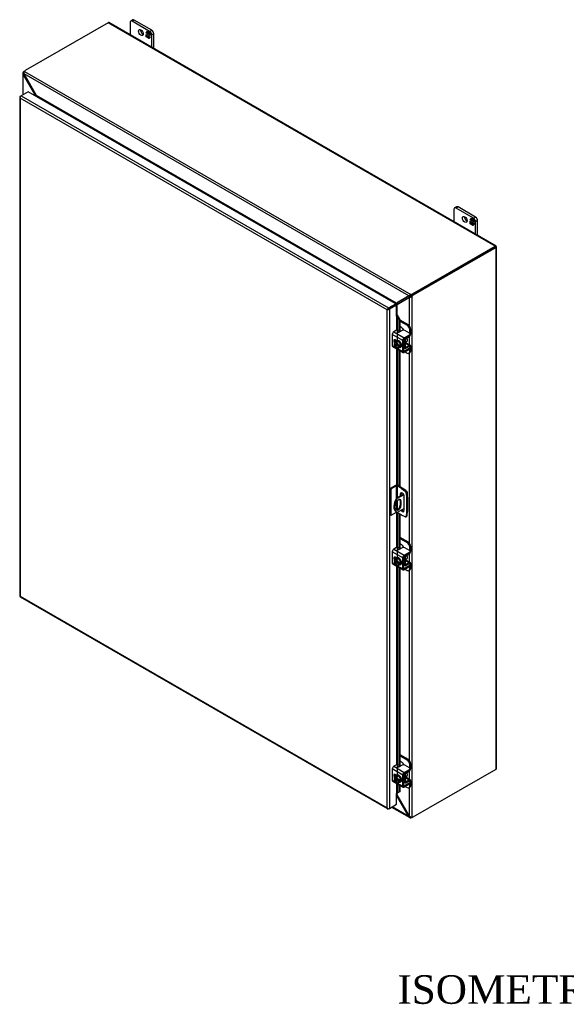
# Model space of a CAD drawing. Header units: inches. Extents: x 9 to 235, y 5 to 157.
# Tile 8 of 9: x 178 to 206, y 105 to 157. Entities that reach past the tile are written whole.
import ezdxf
from ezdxf.enums import TextEntityAlignment as Align

# ---------------------------------------------------------------- set-up
doc = ezdxf.new("R2010")
doc.units = ezdxf.units.IN
doc.header["$MEASUREMENT"] = 0
for name, color, linetype in [('COM40153-1', 7, 'CONTINUOUS'), ('COM40153-2', 7, 'CONTINUOUS'), ('COM42667', 7, 'CONTINUOUS'), ('COM42780', 7, 'CONTINUOUS'), ('COM48448', 7, 'CONTINUOUS'), ('COM71782-3', 7, 'CONTINUOUS'), ('DEFAULT', 7, 'CONTINUOUS'), ('FET07710', 7, 'CONTINUOUS'), ('SCC19011', 7, 'CONTINUOUS'), ('WAF25035', 7, 'CONTINUOUS')]:
    doc.layers.add(name, color=color, linetype=linetype)
doc.styles.add('SEACAD_TIMES_NEW_ROMAN', font='times.ttf')

msp = doc.modelspace()

# ---------------------------------------------------------------- linework, layer by layer
at = {"layer": 'COM40153-1', "color": 7}
for p, q in [((197.694, 131.64), (197.337, 131.434)), ((197.867, 131.779), (197.88, 131.771)), ((197.905, 131.491), (197.905, 131.736)), ((197.322, 131.13), (197.322, 130.893)), ((197.337, 131.434), (197.377, 131.411)), ((197.715, 131.606), (197.377, 131.411)), ((197.529, 131.296), (197.57, 131.273)), ((197.529, 131.296), (197.529, 131.059)), ((197.57, 131.036), (197.57, 131.273)), ((197.317, 130.709), (197.358, 130.686)), ((197.741, 130.886), (197.377, 130.676)), ((197.529, 131.059), (197.57, 131.036))]:
    msp.add_line(p, q, dxfattribs=at)
for centre, major_axis, start_param, end_param in [((197.819, 131.736), (-0.0864, 0), 2.529725, 3.926991), ((197.617, 131.229), (0.3, 0.52), 1.508132, 3.141593), ((197.658, 131.205), (0.3, 0.52), 1.508132, 3.204257), ((197.446, 131.201), (-0.087, -0.151), 2.356194, 5.497787), ((197.405, 131.225), (-0.087, -0.151), 2.356194, 2.906426), ((197.746, 131.501), (-0.025, -0.0433), 4.139289, 6.283185), ((197.706, 131.525), (0.025, 0.0433), 4.093609, 5.210881), ((197.746, 131.501), (-0.025, -0.0433), 0, 0.63978), ((197.446, 130.964), (0.087, 0.151), 2.356194, 5.497787), ((197.405, 130.988), (0.087, 0.151), 3.37676, 5.497787)]:
    msp.add_ellipse(centre, major_axis=major_axis, ratio=0.57735, start_param=start_param, end_param=end_param, dxfattribs=at)
at = {"layer": 'COM40153-2', "color": 7}
for p, q in [((197.279, 132.088), (197, 131.928)), ((197, 131.928), (197, 130.54)), ((197.041, 131.904), (197, 131.928)), ((197.32, 132.065), (197.041, 131.904)), ((197.041, 131.904), (197.041, 130.516)), ((197.32, 132.065), (197.32, 131.406)), ((197.36, 132.065), (197.36, 131.448)), ((197.595, 131.929), (197.36, 132.065)), ((197.636, 131.953), (197.401, 132.088)), ((197.529, 131.633), (197.57, 131.656)), ((197.529, 131.633), (197.529, 131.545)), ((197.57, 131.569), (197.57, 131.656)), ((197.595, 131.929), (197.636, 131.953)), ((197.595, 131.929), (197.784, 131.801)), ((197.825, 131.825), (197.636, 131.953)), ((197.784, 131.801), (197.825, 131.825)), ((197.889, 131.713), (197.848, 131.69)), ((197.848, 131.69), (197.865, 131.462)), ((197.906, 131.486), (197.889, 131.713)), ((197.36, 131.255), (197.36, 130.829)), ((197.741, 130.792), (197.741, 131.51)), ((197.865, 131.462), (197.906, 131.486)), ((197.865, 131.462), (197.865, 130.697)), ((197.906, 131.486), (197.906, 130.721)), ((197.32, 130.677), (197.041, 130.516)), ((197.32, 130.708), (197.32, 130.677)), ((197.36, 130.684), (197.36, 130.677)), ((197.595, 130.541), (197.36, 130.677)), ((197.865, 130.697), (197.848, 130.488)), ((197.865, 130.697), (197.906, 130.721)), ((197.889, 130.512), (197.906, 130.721)), ((197.041, 130.516), (197, 130.54)), ((197.784, 130.451), (197.595, 130.541)), ((197.828, 130.45), (197.869, 130.473)), ((197.848, 130.488), (197.889, 130.512))]:
    msp.add_line(p, q, dxfattribs=at)
for centre, major_axis, start_param, end_param in [((197.34, 132.053), (-0.0864, 0), 3.926991, 5.497787), ((197.34, 132.053), (-0.0288, 0), 3.926991, 5.497787), ((197.635, 131.571), (0.075, -0.13), 0.785398, 3.926991), ((197.676, 131.595), (0.075, -0.13), 3.416574, 3.926991), ((197.778, 131.723), (0.05, -0.0866), 0.872665, 2.268928), ((197.819, 131.747), (-0.05, 0.0866), 4.014257, 5.410521), ((197.34, 130.665), (0.0288, 0), 0.785398, 2.356194), ((197.635, 130.853), (-0.075, 0.13), 1.73559, 3.926991), ((197.676, 130.876), (-0.075, 0.13), 1.73559, 2.866611), ((197.778, 130.536), (-0.05, 0.0866), 2.443461, 3.839724), ((197.819, 130.56), (-0.05, 0.0866), 3.141593, 3.839724)]:
    msp.add_ellipse(centre, major_axis=major_axis, ratio=0.57735, start_param=start_param, end_param=end_param, dxfattribs=at)
at = {"layer": 'COM42667', "color": 7}
for p, q in [((197.658, 139.696), (197.11, 140.012)), ((197.11, 140.012), (197.11, 139.43)), ((197.335, 140.236), (197.19, 140.152)), ((197.19, 140.152), (197.739, 139.836)), ((197.624, 140.217), (197.477, 140.133)), ((197.739, 139.836), (198.012, 139.993)), ((197.739, 139.774), (198.012, 139.931)), ((198.012, 140.075), (197.765, 140.217)), ((198.012, 139.931), (198.012, 139.993)), ((198.041, 139.972), (198.041, 140.034)), ((197.11, 139.43), (197.313, 139.312)), ((197.133, 139.378), (197.682, 139.061)), ((197.34, 139.68), (197.265, 139.723)), ((197.658, 139.113), (197.658, 139.696)), ((197.712, 139.144), (197.712, 139.727)), ((197.999, 139.375), (198.012, 139.368)), ((197.353, 139.29), (197.658, 139.113)), ((197.739, 139.129), (197.712, 139.144)), ((198.012, 139.286), (197.739, 139.129)), ((198.012, 139.224), (197.739, 139.066)), ((198.012, 139.224), (198.012, 139.286)), ((198.041, 139.265), (198.041, 139.327)), ((197.658, 128.305), (197.11, 128.622)), ((197.11, 128.622), (197.11, 128.04)), ((197.335, 128.845), (197.19, 128.762)), ((197.19, 128.762), (197.739, 128.445)), ((197.624, 128.827), (197.477, 128.742)), ((197.739, 128.445), (198.012, 128.603)), ((197.739, 128.383), (198.012, 128.541)), ((198.012, 128.684), (197.765, 128.827)), ((198.012, 128.541), (198.012, 128.603)), ((198.041, 128.582), (198.041, 128.644)), ((197.11, 128.04), (197.313, 127.922)), ((197.34, 128.289), (197.265, 128.333)), ((197.658, 127.723), (197.658, 128.305)), ((197.712, 127.754), (197.712, 128.336)), ((197.133, 127.987), (197.682, 127.67)), ((197.353, 127.899), (197.658, 127.723)), ((197.739, 127.738), (197.712, 127.754)), ((198.012, 127.896), (197.739, 127.738)), ((198.012, 127.834), (197.739, 127.676)), ((197.999, 127.985), (198.012, 127.977)), ((198.012, 127.834), (198.012, 127.896)), ((198.041, 127.874), (198.041, 127.936)), ((197.658, 116.915), (197.11, 117.231)), ((197.11, 117.231), (197.11, 116.649)), ((197.335, 117.455), (197.19, 117.372)), ((197.19, 117.372), (197.739, 117.055)), ((197.624, 117.436), (197.477, 117.352)), ((197.739, 117.055), (198.012, 117.212)), ((198.012, 117.294), (197.765, 117.436)), ((198.012, 117.15), (198.012, 117.212)), ((198.041, 117.191), (198.041, 117.253)), ((197.11, 116.649), (197.313, 116.531)), ((197.34, 116.899), (197.265, 116.942)), ((197.658, 116.332), (197.658, 116.915)), ((197.712, 116.363), (197.712, 116.946)), ((197.739, 116.993), (198.012, 117.15)), ((197.133, 116.597), (197.682, 116.28)), ((197.353, 116.509), (197.658, 116.332)), ((197.739, 116.348), (197.712, 116.363)), ((198.012, 116.505), (197.739, 116.348)), ((198.012, 116.443), (197.739, 116.286)), ((197.999, 116.594), (198.012, 116.587)), ((198.012, 116.443), (198.012, 116.505)), ((198.041, 116.484), (198.041, 116.546))]:
    msp.add_line(p, q, dxfattribs=at)
for centre, major_axis, start_param, end_param in [((197.19, 140.059), (-0.0572, -0.0991), 3.926991, 5.497787), ((197.369, 140.216), (-0.048, 0), 3.141593, 5.497787), ((197.443, 140.152), (0.048, 0), 2.929457, 5.497787), ((197.695, 140.176), (0.1, 0), 0.785398, 2.356194), ((197.941, 140.034), (-0.1, 0), 2.356194, 3.926991), ((197.941, 139.972), (-0.1, 0), 2.356194, 3.141593), ((197.19, 139.477), (0.0572, 0.0991), 2.356194, 3.141593), ((197.265, 139.632), (0.0562, -0.0973), 2.356194, 4.826451), ((197.319, 139.663), (0.0562, -0.0973), 3.6401, 4.826451), ((197.739, 139.742), (0.0572, 0.0991), 0.785398, 2.356194), ((197.739, 139.742), (0.0192, 0.0333), 0.785398, 2.356194), ((197.941, 139.327), (-0.1, 0), 2.356194, 3.926991), ((197.739, 139.16), (0.0572, 0.0991), 2.356194, 3.926991), ((197.739, 139.16), (0.0192, 0.0333), 2.356194, 3.926991), ((197.941, 139.265), (-0.1, 0), 2.356194, 3.141593), ((197.19, 128.669), (-0.0572, -0.0991), 3.926991, 5.497787), ((197.369, 128.826), (-0.048, 0), 3.141593, 5.497787), ((197.443, 128.762), (0.048, 0), 2.929457, 5.497787), ((197.695, 128.786), (0.1, 0), 0.785398, 2.356194), ((197.941, 128.644), (-0.1, 0), 2.356194, 3.926991), ((197.941, 128.582), (-0.1, 0), 2.356194, 3.141593), ((197.19, 128.086), (0.0572, 0.0991), 2.356194, 3.141593), ((197.265, 128.241), (0.0562, -0.0973), 2.356194, 4.826451), ((197.319, 128.272), (0.0562, -0.0973), 3.6401, 4.826451), ((197.739, 128.352), (0.0572, 0.0991), 0.785398, 2.356194), ((197.739, 128.352), (0.0192, 0.0333), 0.785398, 2.356194), ((197.739, 127.769), (0.0572, 0.0991), 2.356194, 3.926991), ((197.739, 127.769), (0.0192, 0.0333), 2.356194, 3.926991), ((197.941, 127.936), (-0.1, 0), 2.356194, 3.926991), ((197.941, 127.874), (-0.1, 0), 2.356194, 3.141593), ((197.19, 117.278), (-0.0572, -0.0991), 3.926991, 5.497787), ((197.369, 117.435), (-0.048, 0), 3.141593, 5.497787), ((197.443, 117.371), (0.048, 0), 2.929457, 5.497787), ((197.695, 117.396), (0.1, 0), 0.785398, 2.356194), ((197.941, 117.253), (-0.1, 0), 2.356194, 3.926991), ((197.941, 117.191), (-0.1, 0), 2.356194, 3.141593), ((197.19, 116.696), (0.0572, 0.0991), 2.356194, 3.141593), ((197.265, 116.851), (0.0562, -0.0973), 2.356194, 4.826451), ((197.319, 116.882), (0.0562, -0.0973), 3.6401, 4.826451), ((197.739, 116.961), (0.0572, 0.0991), 0.785398, 2.356194), ((197.739, 116.961), (0.0192, 0.0333), 0.785398, 2.356194), ((197.739, 116.379), (0.0572, 0.0991), 2.356194, 3.926991), ((197.739, 116.379), (0.0192, 0.0333), 2.356194, 3.926991), ((197.941, 116.546), (-0.1, 0), 2.356194, 3.926991), ((197.941, 116.484), (-0.1, 0), 2.356194, 3.141593)]:
    msp.add_ellipse(centre, major_axis=major_axis, ratio=0.57735, start_param=start_param, end_param=end_param, dxfattribs=at)
at = {"layer": 'COM42780', "color": 7}
for p, q in [((197.507, 140.772), (197.939, 140.523)), ((197.507, 140.71), (197.885, 140.492)), ((197.603, 140.37), (197.507, 140.425)), ((197.885, 140.492), (197.939, 140.523)), ((197.837, 139.798), (198.001, 139.896)), ((198.081, 140.278), (198.027, 140.247)), ((198.027, 140.064), (198.027, 140.247)), ((198.081, 140.035), (198.081, 140.278)), ((197.715, 139.744), (197.757, 139.72)), ((197.757, 139.332), (197.757, 139.72)), ((197.811, 139.363), (197.811, 139.751)), ((197.811, 139.363), (197.837, 139.347)), ((197.815, 139.546), (198.001, 139.438)), ((198.057, 139.443), (197.829, 139.574)), ((198, 139.376), (197.836, 139.285)), ((198.001, 139.438), (197.837, 139.347)), ((198, 139.375), (198.027, 139.36)), ((198.027, 139.357), (198.027, 139.36)), ((198.081, 139.148), (198.081, 139.391)), ((197.712, 139.358), (197.757, 139.332)), ((197.712, 139.319), (197.781, 139.28)), ((197.785, 139.093), (197.885, 139.035)), ((197.985, 139.025), (198.039, 139.056)), ((198.027, 139.117), (198.027, 139.235)), ((198.027, 139.117), (198.081, 139.148)), ((197.507, 129.382), (197.939, 129.133)), ((197.507, 129.32), (197.885, 129.101)), ((197.885, 129.101), (197.939, 129.133)), ((197.603, 128.979), (197.507, 129.034)), ((198.081, 128.888), (198.027, 128.857)), ((198.027, 128.674), (198.027, 128.857)), ((198.081, 128.644), (198.081, 128.888)), ((197.715, 128.353), (197.757, 128.33)), ((197.757, 127.942), (197.757, 128.33)), ((197.811, 127.973), (197.811, 128.361)), ((197.815, 128.155), (198.001, 128.048)), ((198.057, 128.053), (197.829, 128.184)), ((197.837, 128.407), (198.001, 128.505)), ((198.001, 128.048), (197.837, 127.957)), ((197.712, 127.968), (197.757, 127.942)), ((197.712, 127.929), (197.781, 127.889)), ((197.785, 127.702), (197.885, 127.644)), ((197.811, 127.972), (197.837, 127.957)), ((198, 127.985), (197.836, 127.894)), ((197.985, 127.635), (198.039, 127.666)), ((198, 127.985), (198.027, 127.969)), ((198.027, 127.967), (198.027, 127.969)), ((198.027, 127.726), (198.027, 127.844)), ((198.027, 127.726), (198.081, 127.757)), ((198.081, 127.757), (198.081, 128)), ((197.507, 117.991), (197.939, 117.742)), ((197.507, 117.929), (197.885, 117.711)), ((197.885, 117.711), (197.939, 117.742)), ((197.603, 117.589), (197.507, 117.644)), ((198.081, 117.497), (198.027, 117.466)), ((198.027, 117.283), (198.027, 117.466)), ((198.081, 117.254), (198.081, 117.497)), ((197.715, 116.963), (197.757, 116.939)), ((197.757, 116.551), (197.757, 116.939)), ((197.811, 116.582), (197.811, 116.97)), ((197.815, 116.765), (198.001, 116.657)), ((198.057, 116.662), (197.829, 116.794)), ((197.837, 117.017), (198.001, 117.115)), ((198.001, 116.657), (197.837, 116.566)), ((197.712, 116.577), (197.757, 116.551)), ((197.712, 116.538), (197.781, 116.499)), ((197.785, 116.312), (197.885, 116.254)), ((197.811, 116.582), (197.837, 116.566)), ((198, 116.595), (197.836, 116.504)), ((197.985, 116.244), (198.039, 116.275)), ((198, 116.595), (198.027, 116.579)), ((198.027, 116.576), (198.027, 116.579)), ((198.027, 116.336), (198.027, 116.454)), ((198.027, 116.336), (198.081, 116.367)), ((198.081, 116.367), (198.081, 116.61))]:
    msp.add_line(p, q, dxfattribs=at)
for centre, major_axis, start_param, end_param in [((197.885, 140.329), (0.1, -0.173), 0.785398, 2.356194), ((197.939, 140.36), (-0.1, 0.173), 3.926991, 5.497787), ((197.603, 140.206), (0.1, -0.173), 1.392108, 2.356194), ((198, 139.988), (-0.0572, -0.0991), 0.802851, 2.356194), ((197.838, 139.767), (-0.0572, -0.0991), 4.744903, 5.497787), ((197.838, 139.767), (-0.0192, -0.0333), 3.944444, 5.497787), ((197.723, 139.67), (0.078, -0.135), 0.133398, 1.437398), ((197.838, 139.379), (0.0192, 0.0333), 2.356194, 3.909538), ((198, 139.344), (-0.0192, -0.0333), 2.356194, 3.909538), ((198, 139.344), (-0.0572, -0.0991), 2.356194, 3.909538), ((197.838, 139.379), (0.0572, 0.0991), 2.356194, 3.909538), ((197.885, 139.198), (-0.1, 0.173), 2.356194, 3.926991), ((197.939, 139.229), (-0.1, 0.173), 3.141593, 3.926991), ((197.885, 128.938), (0.1, -0.173), 0.785398, 2.356194), ((197.939, 128.969), (-0.1, 0.173), 3.926991, 5.497787), ((197.603, 128.816), (0.1, -0.173), 1.392108, 2.356194), ((198, 128.598), (-0.0572, -0.0991), 0.802851, 2.356194), ((197.838, 128.376), (-0.0572, -0.0991), 4.744903, 5.497787), ((197.838, 128.376), (-0.0192, -0.0333), 3.944444, 5.497787), ((197.723, 128.279), (0.078, -0.135), 0.133398, 1.437398), ((198, 127.954), (-0.0572, -0.0991), 2.356194, 3.909538), ((197.838, 127.988), (0.0572, 0.0991), 2.356194, 3.909538), ((197.838, 127.988), (0.0192, 0.0333), 2.356194, 3.909538), ((197.885, 127.808), (-0.1, 0.173), 2.356194, 3.926991), ((198, 127.954), (-0.0192, -0.0333), 2.356194, 3.909538), ((197.939, 127.839), (-0.1, 0.173), 3.141593, 3.926991), ((197.885, 117.548), (0.1, -0.173), 0.785398, 2.356194), ((197.939, 117.579), (-0.1, 0.173), 3.926991, 5.497787), ((197.603, 117.426), (0.1, -0.173), 1.392108, 2.356194), ((198, 117.207), (-0.0572, -0.0991), 0.802851, 2.356194), ((197.838, 116.986), (-0.0572, -0.0991), 4.744903, 5.497787), ((197.838, 116.986), (-0.0192, -0.0333), 3.944444, 5.497787), ((197.723, 116.889), (0.078, -0.135), 0.133398, 1.437398), ((198, 116.563), (-0.0572, -0.0991), 2.356194, 3.909538), ((197.838, 116.598), (0.0572, 0.0991), 2.356194, 3.909538), ((197.838, 116.598), (0.0192, 0.0333), 2.356194, 3.909538), ((197.885, 116.417), (-0.1, 0.173), 2.356194, 3.926991), ((198, 116.563), (-0.0192, -0.0333), 2.356194, 3.909538), ((197.939, 116.448), (-0.1, 0.173), 3.141593, 3.926991)]:
    msp.add_ellipse(centre, major_axis=major_axis, ratio=0.57735, start_param=start_param, end_param=end_param, dxfattribs=at)
at = {"layer": 'COM48448', "color": 7}
for p, q in [((182.223, 156.35), (177.886, 153.846)), ((202.506, 144.64), (182.223, 156.35)), ((202.549, 144.644), (182.266, 156.354)), ((177.753, 153.709), (177.753, 152.571)), ((177.812, 153.698), (177.755, 153.691)), ((177.82, 153.741), (177.779, 153.765)), ((177.818, 153.668), (177.779, 153.645)), ((178.434, 152.516), (177.779, 153.645)), ((177.779, 152.586), (177.779, 153.645)), ((178.468, 152.535), (177.818, 153.668)), ((197.982, 142.026), (177.818, 153.668)), ((177.836, 153.798), (198.086, 142.107)), ((178.434, 152.516), (178.468, 152.535)), ((178.434, 152.507), (178.434, 152.516)), ((197.332, 141.644), (178.468, 152.535)), ((178.489, 152.476), (178.488, 152.475)), ((197.27, 141.633), (178.489, 152.476)), ((178.49, 152.494), (178.495, 152.48)), ((198.169, 142.136), (202.506, 144.64)), ((198.169, 142.089), (202.506, 144.592)), ((202.506, 144.592), (198.169, 142.089)), ((202.547, 144.569), (198.21, 142.065)), ((202.564, 144.626), (202.506, 144.592)), ((202.564, 144.626), (202.506, 144.592)), ((202.506, 144.592), (202.547, 144.616)), ((202.506, 144.592), (202.506, 144.592)), ((202.506, 144.592), (202.506, 144.592)), ((202.547, 117.229), (202.547, 144.569)), ((202.572, 117.264), (202.572, 144.604)), ((197.982, 142.026), (197.332, 141.644)), ((197.366, 141.586), (198.021, 141.958)), ((198.009, 142.041), (197.373, 141.667)), ((197.406, 141.61), (198.048, 141.974)), ((198.006, 142.04), (197.982, 142.026)), ((198.045, 142.053), (198.01, 142.059)), ((198.046, 141.972), (198.021, 141.958)), ((198.021, 140.445), (198.021, 141.958)), ((198.023, 142.049), (198.045, 142.053)), ((198.076, 141.998), (198.062, 141.981)), ((198.076, 141.998), (198.064, 141.966)), ((198.086, 142.06), (198.086, 142.107)), ((198.103, 142.031), (198.143, 142.007)), ((198.143, 142.007), (198.143, 114.706)), ((198.169, 142.136), (198.169, 142.089)), ((198.21, 142.065), (198.169, 142.089)), ((197.269, 141.632), (197.27, 141.633)), ((197.276, 141.637), (197.279, 141.627)), ((197.313, 141.56), (197.304, 141.57)), ((197.332, 141.644), (197.373, 141.667)), ((197.366, 141.586), (197.406, 141.61)), ((197.366, 141.012), (197.366, 141.586)), ((198.021, 139.464), (198.021, 139.911)), ((198.021, 129.055), (198.021, 139.046)), ((198.021, 128.073), (198.021, 128.52)), ((198.021, 117.664), (198.021, 127.655)), ((198.21, 114.725), (202.547, 117.229)), ((198.021, 116.683), (198.021, 117.13)), ((198.021, 114.755), (198.021, 116.265)), ((197.337, 115.867), (197.366, 115.884)), ((197.982, 114.733), (197.337, 115.857)), ((197.366, 115.884), (197.366, 115.96)), ((198.021, 114.755), (197.366, 115.884)), ((197.075, 115.227), (198.025, 114.679)), ((197.982, 114.733), (197.1, 115.242)), ((198.021, 114.755), (197.982, 114.733)), ((198.045, 114.735), (198.01, 114.689)), ((198.086, 114.72), (198.086, 114.673))]:
    msp.add_line(p, q, dxfattribs=at)
for centre, radius, start, end in [((177.828, 153.709), 0.0746, 131.1998, 193.8127), ((177.86, 153.715), 0.107, 192.9737, 220.7862), ((177.924, 153.724), 0.114, 139.6628, 181.0415), ((177.967, 153.72), 0.158, 179.2416, 199.2958), ((178.319, 152.428), 0.184, 16.5502, 35.8512), ((198.12, 141.936), 0.165, 131.9165, 147.0143), ((198.051, 141.971), 0.0817, 102.1735, 123.0322), ((198.161, 141.906), 0.215, 110.4183, 134.5607), ((198.013, 142.123), 0.165, 272.9857, 288.0835), ((198.109, 141.79), 0.271, 94.8053, 103.6793), ((198.009, 142.045), 0.0817, 296.9677, 317.8265), ((198.008, 142.17), 0.212, 285.2655, 309.7555), ((197.88, 142.186), 0.271, 316.3207, 325.1947), ((197.272, 141.903), 0.266, 270.8004, 283.1072), ((197.22, 141.769), 0.183, 296.2187, 326.2497), ((197.418, 141.427), 0.183, 93.7503, 128.6863), ((197.56, 141.405), 0.266, 136.8928, 149.1996), ((197.198, 115.809), 0.184, 24.1488, 38.9687), ((198.083, 114.768), 0.107, 199.2138, 227.0263), ((198.062, 114.743), 0.0745, 226.1543, 288.8332), ((198.141, 114.858), 0.158, 220.7042, 240.7584), ((198.123, 114.82), 0.116, 239.1566, 280.1391)]:
    msp.add_arc(centre, radius, start, end, dxfattribs=at)
for centre, major_axis, ratio, start_param, end_param in [((182.223, 156.279), (-0.0432, -0.0748), 0.57735, 3.141593, 3.926991), ((178.028, 153.765), (-0.2, 0), 0.57735, 5.497787, 5.989178), ((177.846, 153.659), (0.1, 0.173), 0.57735, 0.932003, 1.276789), ((178.489, 152.499), (-0.0144, -0.0249), 0.57735, 0.785398, 1.068497), ((202.506, 144.569), (-0.0432, -0.0748), 0.57735, 2.696031, 3.926991), ((202.486, 144.581), (-0.0288, -0.0166), 0.000948, 2.356741, 3.927537), ((202.486, 144.581), (-0.0288, -0.0166), 0.000948, 2.355648, 3.926445), ((202.486, 144.581), (0.0863, 0.0499), 0.000948, -0.784852, -0.445015), ((202.486, 144.581), (0.0864, 0.0498), 0.000948, 0.445015, 0.784852), ((202.486, 144.604), (-0.0864, 0), 0.57735, 2.356194, 3.587154), ((198.028, 142.217), (0.2, 0), 0.57735, 5.006396, 5.497787), ((198.028, 142.17), (0.2, 0), 0.57735, 5.006396, 5.497787), ((198.169, 141.925), (0.1, 0.173), 0.57735, 0.785398, 1.276789), ((198.21, 141.902), (0.1, 0.173), 0.57735, 0.785398, 1.276789), ((197.27, 141.656), (-0.0144, -0.0249), 0.57735, 0.785398, 1.068497), ((197.345, 141.526), (-0.0864, 0), 0.57735, -1.068499, -1.003058), ((202.486, 117.264), (-0.0864, 0), 0.57735, 2.356194, 3.141593), ((198.028, 114.783), (0.2, 0), 0.57735, 5.006396, 5.370097), ((198.21, 114.888), (-0.1, -0.173), 0.57735, 0.294007, 0.785398)]:
    msp.add_ellipse(centre, major_axis=major_axis, ratio=ratio, start_param=start_param, end_param=end_param, dxfattribs=at)
at = {"layer": 'COM71782-3', "color": 7}
for p, q in [((177.599, 152.461), (177.599, 126.294)), ((177.607, 152.44), (177.608, 152.44)), ((177.624, 152.497), (177.665, 152.52)), ((196.842, 141.308), (177.624, 152.403)), ((177.624, 152.403), (177.624, 126.282)), ((178.038, 152.736), (177.665, 152.52)), ((177.665, 152.52), (196.923, 141.402)), ((197.296, 141.617), (178.038, 152.736)), ((196.923, 141.402), (197.296, 141.617)), ((196.923, 141.355), (197.296, 141.57)), ((197.296, 141.57), (196.923, 141.355)), ((197.337, 141.546), (196.964, 141.331)), ((197.296, 141.617), (197.296, 141.57)), ((197.337, 141.546), (197.296, 141.57)), ((197.337, 140.975), (197.337, 141.546)), ((196.883, 141.331), (196.842, 141.308)), ((196.842, 115.187), (196.842, 141.308)), ((196.866, 141.321), (196.923, 141.355)), ((196.866, 141.321), (196.923, 141.355)), ((196.964, 141.331), (196.964, 115.163)), ((197.337, 140.975), (197.337, 140.237)), ((197.36, 140.979), (197.365, 141.013)), ((197.381, 140.949), (197.428, 140.968)), ((197.381, 140.949), (197.46, 140.771)), ((197.381, 139.699), (197.381, 140.949)), ((197.428, 140.968), (197.507, 140.79)), ((197.507, 140.79), (197.46, 140.771)), ((197.46, 140.771), (197.46, 140.126)), ((197.507, 140.79), (197.507, 140.15)), ((197.337, 139.682), (197.337, 139.678)), ((197.337, 139.26), (197.337, 132.103)), ((197.381, 132.097), (197.381, 139.235)), ((197.46, 139.189), (197.46, 132.054)), ((197.507, 139.162), (197.507, 132.027)), ((197.337, 130.682), (197.337, 128.846)), ((197.381, 128.309), (197.381, 130.665)), ((197.46, 130.619), (197.46, 128.736)), ((197.507, 130.592), (197.507, 128.759)), ((197.337, 128.291), (197.337, 128.287)), ((197.337, 127.87), (197.337, 117.456)), ((197.381, 116.918), (197.381, 127.844)), ((197.46, 127.799), (197.46, 117.345)), ((197.507, 127.771), (197.507, 117.369)), ((177.622, 126.254), (196.88, 115.136)), ((177.624, 126.282), (196.842, 115.187)), ((197.337, 116.901), (197.337, 116.897)), ((197.337, 116.479), (197.337, 115.95)), ((197.381, 115.971), (197.381, 116.454)), ((197.46, 116.408), (197.46, 116.019)), ((197.507, 116.381), (197.507, 116.038)), ((197.337, 115.379), (197.337, 115.95)), ((197.46, 116.019), (197.381, 115.971)), ((197.381, 115.971), (197.428, 115.99)), ((197.507, 116.038), (197.428, 115.99)), ((197.507, 116.038), (197.46, 116.019)), ((196.866, 115.154), (196.866, 115.154)), ((196.964, 115.163), (196.923, 115.14)), ((196.964, 115.163), (197.337, 115.379))]:
    msp.add_line(p, q, dxfattribs=at)
for centre, radius, start, end in [((197.297, 140.913), 0.0911, 23.2734, 46.5882), ((197.322, 140.885), 0.135, 38.3968, 71.6578), ((197.579, 115.691), 0.343, 125.2045, 129.639), ((197.416, 115.91), 0.0704, 117.4412, 127.5015)]:
    msp.add_arc(centre, radius, start, end, dxfattribs=at)
for centre, major_axis, ratio, start_param, end_param in [((177.685, 152.461), (0.0864, 0), 0.57735, 2.356194, 3.587154), ((177.685, 152.438), (-0.061, 0.106), 0.577982, 1.230411, 1.570248), ((177.665, 152.45), (0.0432, 0.0748), 0.57735, 0.785398, 2.016358), ((177.685, 152.438), (-0.061, 0.106), 0.577982, 1.231508, 1.571345), ((196.903, 141.343), (-0.0863, -0.0499), 0.000948, -1.124689, -0.784852), ((196.903, 141.343), (-0.0864, -0.0498), 0.000948, 0.784852, 1.124689), ((196.923, 141.331), (0.0432, 0.0748), 0.57735, 0.785398, 2.016358), ((196.903, 141.366), (0.0864, 0), 0.57735, 4.266828, 5.497787), ((196.903, 141.343), (0.0288, 0.0166), 0.000948, 0.785944, 2.356741), ((196.903, 141.343), (0.0288, 0.0166), 0.000948, 3.926445, 5.497241), ((197.357, 140.963), (0.0864, 0), 0.57735, 1.48353, 1.808737), ((197.357, 140.963), (0.0288, 0), 0.57735, 1.48353, 2.356194), ((177.685, 126.294), (0.0864, 0), 0.57735, 3.141593, 3.587154), ((177.685, 126.317), (-0.0864, -0.0498), 0.000948, 0.445015, 0.784852), ((177.685, 126.317), (-0.0863, -0.0499), 0.000948, -0.784852, -0.445015), ((177.665, 126.329), (0.0432, 0.0748), 0.57735, 2.696031, 3.141593), ((197.357, 115.938), (-0.0288, 0), 0.57735, 4.625123, 5.497787), ((196.903, 115.222), (0.061, -0.106), 0.577982, 4.712938, 5.052774), ((196.903, 115.222), (0.061, -0.106), 0.577982, 4.71184, 5.051677), ((196.903, 115.199), (0.0864, 0), 0.57735, 4.266828, 5.497787), ((196.923, 115.21), (0.0432, 0.0748), 0.57735, 2.696031, 3.926991)]:
    msp.add_ellipse(centre, major_axis=major_axis, ratio=ratio, start_param=start_param, end_param=end_param, dxfattribs=at)
at = {"layer": 'FET07710', "color": 7}
for p, q in [((183.511, 156.498), (183.406, 156.437)), ((183.586, 156.49), (183.481, 156.429)), ((184.4, 155.898), (183.481, 156.429)), ((184.506, 155.96), (183.586, 156.49)), ((183.375, 156.368), (183.375, 155.714)), ((184.217, 155.805), (184.287, 155.903)), ((184.261, 155.857), (184.291, 155.9)), ((184.287, 155.903), (184.348, 155.868)), ((184.4, 155.898), (184.506, 155.96)), ((184.229, 155.811), (184.217, 155.805)), ((184.254, 155.783), (184.217, 155.805)), ((184.217, 155.602), (184.217, 155.741)), ((184.217, 155.741), (184.254, 155.72)), ((184.229, 155.609), (184.217, 155.602)), ((184.279, 155.567), (184.217, 155.602)), ((184.229, 155.811), (184.254, 155.847)), ((184.254, 155.797), (184.229, 155.811)), ((184.229, 155.609), (184.229, 155.734)), ((184.285, 155.576), (184.229, 155.609)), ((184.265, 155.859), (184.254, 155.853)), ((184.309, 155.821), (184.254, 155.853)), ((184.254, 155.853), (184.254, 155.783)), ((184.254, 155.72), (184.254, 155.651)), ((184.254, 155.651), (184.309, 155.619)), ((184.321, 155.827), (184.265, 155.859)), ((184.304, 155.603), (184.279, 155.567)), ((184.316, 155.609), (184.304, 155.603)), ((184.304, 155.552), (184.304, 155.603)), ((184.316, 155.559), (184.304, 155.552)), ((184.366, 155.516), (184.304, 155.552)), ((184.321, 155.827), (184.309, 155.821)), ((184.309, 155.751), (184.309, 155.821)), ((184.321, 155.758), (184.309, 155.751)), ((184.343, 155.732), (184.309, 155.751)), ((184.309, 155.619), (184.309, 155.688)), ((184.309, 155.688), (184.343, 155.668)), ((184.321, 155.625), (184.309, 155.619)), ((184.316, 155.559), (184.316, 155.609)), ((184.372, 155.526), (184.316, 155.559)), ((184.321, 155.758), (184.321, 155.827)), ((184.343, 155.745), (184.321, 155.758)), ((184.321, 155.625), (184.321, 155.681)), ((184.354, 155.808), (184.343, 155.801)), ((184.399, 155.769), (184.343, 155.801)), ((184.343, 155.801), (184.343, 155.732)), ((184.343, 155.668), (184.343, 155.599)), ((184.343, 155.599), (184.399, 155.567)), ((184.348, 155.868), (184.348, 155.817)), ((184.348, 155.817), (184.374, 155.853)), ((184.36, 155.823), (184.348, 155.817)), ((184.41, 155.775), (184.354, 155.808)), ((184.36, 155.823), (184.378, 155.85)), ((184.435, 155.615), (184.366, 155.516)), ((184.374, 155.853), (184.435, 155.817)), ((184.41, 155.775), (184.399, 155.769)), ((184.399, 155.7), (184.399, 155.769)), ((184.41, 155.706), (184.399, 155.7)), ((184.435, 155.679), (184.399, 155.7)), ((184.399, 155.567), (184.399, 155.636)), ((184.399, 155.636), (184.435, 155.615)), ((184.403, 155.57), (184.399, 155.567)), ((184.41, 155.706), (184.41, 155.775)), ((184.435, 155.692), (184.41, 155.706)), ((184.41, 155.579), (184.41, 155.63)), ((184.435, 155.817), (184.435, 155.679)), ((184.612, 155.776), (184.506, 155.715)), ((184.506, 155.061), (184.506, 155.715)), ((184.612, 155), (184.612, 155.776)), ((200.482, 146.7), (200.376, 146.639)), ((200.557, 146.692), (200.451, 146.631)), ((201.37, 146.101), (200.451, 146.631)), ((201.476, 146.162), (200.557, 146.692)), ((200.345, 146.57), (200.345, 145.916)), ((201.188, 146.007), (201.257, 146.105)), ((201.231, 146.059), (201.262, 146.102)), ((201.257, 146.105), (201.319, 146.07)), ((201.319, 146.07), (201.319, 146.019)), ((201.37, 146.101), (201.476, 146.162)), ((201.199, 146.013), (201.188, 146.007)), ((201.224, 145.985), (201.188, 146.007)), ((201.188, 145.804), (201.188, 145.943)), ((201.188, 145.943), (201.224, 145.922)), ((201.199, 145.811), (201.188, 145.804)), ((201.249, 145.769), (201.188, 145.804)), ((201.199, 146.013), (201.224, 146.049)), ((201.224, 145.999), (201.199, 146.013)), ((201.199, 145.811), (201.199, 145.936)), ((201.256, 145.778), (201.199, 145.811)), ((201.236, 146.061), (201.224, 146.055)), ((201.28, 146.023), (201.224, 146.055)), ((201.224, 146.055), (201.224, 145.985)), ((201.224, 145.922), (201.224, 145.853)), ((201.224, 145.853), (201.28, 145.821)), ((201.291, 146.029), (201.236, 146.061)), ((201.275, 145.805), (201.249, 145.769)), ((201.286, 145.811), (201.275, 145.805)), ((201.275, 145.754), (201.275, 145.805)), ((201.286, 145.761), (201.275, 145.754)), ((201.336, 145.718), (201.275, 145.754)), ((201.291, 146.029), (201.28, 146.023)), ((201.28, 145.953), (201.28, 146.023)), ((201.291, 145.96), (201.28, 145.953)), ((201.314, 145.934), (201.28, 145.953)), ((201.28, 145.821), (201.28, 145.89)), ((201.28, 145.89), (201.314, 145.87)), ((201.291, 145.827), (201.28, 145.821)), ((201.286, 145.761), (201.286, 145.811)), ((201.343, 145.728), (201.286, 145.761)), ((201.291, 145.96), (201.291, 146.029)), ((201.314, 145.947), (201.291, 145.96)), ((201.291, 145.827), (201.291, 145.883)), ((201.325, 146.01), (201.314, 146.003)), ((201.369, 145.971), (201.314, 146.003)), ((201.314, 146.003), (201.314, 145.934)), ((201.314, 145.87), (201.314, 145.801)), ((201.314, 145.801), (201.369, 145.769)), ((201.319, 146.019), (201.344, 146.055)), ((201.33, 146.025), (201.319, 146.019)), ((201.381, 145.978), (201.325, 146.01)), ((201.33, 146.025), (201.349, 146.052)), ((201.406, 145.817), (201.336, 145.718)), ((201.344, 146.055), (201.406, 146.019)), ((201.381, 145.978), (201.369, 145.971)), ((201.369, 145.902), (201.369, 145.971)), ((201.381, 145.908), (201.369, 145.902)), ((201.406, 145.881), (201.369, 145.902)), ((201.369, 145.769), (201.369, 145.838)), ((201.369, 145.838), (201.406, 145.817)), ((201.374, 145.772), (201.369, 145.769)), ((201.381, 145.908), (201.381, 145.978)), ((201.406, 145.894), (201.381, 145.908)), ((201.381, 145.781), (201.381, 145.832)), ((201.406, 146.019), (201.406, 145.881)), ((201.582, 145.978), (201.476, 145.917)), ((201.476, 145.263), (201.476, 145.917)), ((201.582, 145.202), (201.582, 145.978))]:
    msp.add_line(p, q, dxfattribs=at)
for centre, major_axis, start_param, end_param in [((183.481, 156.307), (0.075, -0.13), 2.356194, 3.926991), ((183.586, 156.368), (0.075, -0.13), 2.356194, 3.141593), ((184.046, 155.898), (-0.087, 0.152), 0.649107, 2.492486), ((184.4, 155.776), (0.075, -0.13), 0.785398, 2.356194), ((184.506, 155.837), (-0.075, 0.13), 3.926991, 5.497787), ((200.451, 146.509), (0.075, -0.13), 2.356194, 3.926991), ((200.557, 146.57), (0.075, -0.13), 2.356194, 3.141593), ((201.017, 146.1), (-0.087, 0.152), 0.649107, 2.492486), ((201.37, 145.978), (0.075, -0.13), 0.785398, 2.356194), ((201.476, 146.039), (-0.075, 0.13), 3.926991, 5.497787)]:
    msp.add_ellipse(centre, major_axis=major_axis, ratio=0.57735, start_param=start_param, end_param=end_param, dxfattribs=at)
for centre in [(183.94, 155.837), (200.911, 146.039)]:
    msp.add_ellipse(centre, major_axis=(-0.088, 0.152), ratio=0.57735, dxfattribs=at)
at = {"layer": 'SCC19011', "color": 7}
for p, q in [((197.211, 139.586), (197.314, 139.645)), ((197.333, 139.602), (197.211, 139.586)), ((197.211, 139.586), (197.211, 139.537)), ((197.223, 139.53), (197.211, 139.537)), ((197.265, 139.524), (197.211, 139.493)), ((197.211, 139.493), (197.211, 139.444)), ((197.211, 139.493), (197.223, 139.486)), ((197.211, 139.444), (197.333, 139.287)), ((197.251, 139.54), (197.234, 139.53)), ((197.234, 139.486), (197.251, 139.496)), ((197.437, 139.433), (197.251, 139.54)), ((197.251, 139.496), (197.46, 139.375)), ((197.265, 139.532), (197.265, 139.524)), ((197.265, 139.524), (197.439, 139.423)), ((197.435, 139.661), (197.314, 139.645)), ((197.333, 139.602), (197.435, 139.661)), ((197.455, 139.445), (197.333, 139.602)), ((197.557, 139.505), (197.435, 139.661)), ((197.455, 139.397), (197.443, 139.403)), ((197.46, 139.375), (197.443, 139.365)), ((197.455, 139.445), (197.557, 139.505)), ((197.455, 139.397), (197.455, 139.445)), ((197.508, 139.428), (197.455, 139.397)), ((197.508, 139.383), (197.455, 139.352)), ((197.455, 139.303), (197.557, 139.362)), ((197.47, 139.405), (197.508, 139.383)), ((197.508, 139.383), (197.508, 139.428)), ((197.557, 139.362), (197.557, 139.505)), ((197.833, 139.62), (197.898, 139.658)), ((197.333, 139.287), (197.455, 139.303)), ((197.443, 139.359), (197.455, 139.352)), ((197.455, 139.303), (197.455, 139.352)), ((197.211, 128.195), (197.314, 128.255)), ((197.333, 128.211), (197.211, 128.195)), ((197.211, 128.195), (197.211, 128.146)), ((197.223, 128.14), (197.211, 128.146)), ((197.265, 128.133), (197.211, 128.102)), ((197.211, 128.102), (197.211, 128.053)), ((197.211, 128.102), (197.223, 128.095)), ((197.211, 128.053), (197.333, 127.897)), ((197.251, 128.15), (197.234, 128.14)), ((197.234, 128.095), (197.251, 128.105)), ((197.437, 128.043), (197.251, 128.15)), ((197.251, 128.105), (197.46, 127.985)), ((197.265, 128.142), (197.265, 128.133)), ((197.265, 128.133), (197.439, 128.033)), ((197.435, 128.271), (197.314, 128.255)), ((197.333, 128.211), (197.435, 128.271)), ((197.455, 128.055), (197.333, 128.211)), ((197.557, 128.114), (197.435, 128.271)), ((197.455, 128.006), (197.443, 128.013)), ((197.455, 128.055), (197.557, 128.114)), ((197.455, 128.006), (197.455, 128.055)), ((197.508, 128.037), (197.455, 128.006)), ((197.47, 128.015), (197.508, 127.993)), ((197.508, 127.993), (197.508, 128.037)), ((197.557, 127.972), (197.557, 128.114)), ((197.833, 128.23), (197.898, 128.268)), ((197.333, 127.897), (197.455, 127.913)), ((197.46, 127.985), (197.443, 127.975)), ((197.443, 127.968), (197.455, 127.962)), ((197.508, 127.993), (197.455, 127.962)), ((197.455, 127.913), (197.557, 127.972)), ((197.455, 127.913), (197.455, 127.962)), ((197.211, 116.805), (197.314, 116.864)), ((197.333, 116.821), (197.211, 116.805)), ((197.211, 116.805), (197.211, 116.756)), ((197.223, 116.749), (197.211, 116.756)), ((197.265, 116.743), (197.211, 116.712)), ((197.211, 116.712), (197.211, 116.663)), ((197.211, 116.712), (197.223, 116.705)), ((197.211, 116.663), (197.333, 116.506)), ((197.251, 116.759), (197.234, 116.749)), ((197.234, 116.705), (197.251, 116.715)), ((197.437, 116.652), (197.251, 116.759)), ((197.251, 116.715), (197.46, 116.594)), ((197.265, 116.751), (197.265, 116.743)), ((197.265, 116.743), (197.439, 116.642)), ((197.435, 116.88), (197.314, 116.864)), ((197.333, 116.821), (197.435, 116.88)), ((197.455, 116.665), (197.333, 116.821)), ((197.557, 116.724), (197.435, 116.88)), ((197.455, 116.665), (197.557, 116.724)), ((197.455, 116.616), (197.455, 116.665)), ((197.557, 116.581), (197.557, 116.724)), ((197.833, 116.839), (197.898, 116.877)), ((197.333, 116.506), (197.455, 116.522)), ((197.455, 116.616), (197.443, 116.622)), ((197.46, 116.594), (197.443, 116.584)), ((197.443, 116.578), (197.455, 116.571)), ((197.508, 116.647), (197.455, 116.616)), ((197.508, 116.602), (197.455, 116.571)), ((197.455, 116.522), (197.557, 116.581)), ((197.455, 116.522), (197.455, 116.571)), ((197.47, 116.624), (197.508, 116.602)), ((197.508, 116.602), (197.508, 116.647))]:
    msp.add_line(p, q, dxfattribs=at)
for centre, start, end in [((197.229, 139.541), 242.8525, 296.623), ((197.229, 139.497), 242.8527, 296.6228), ((197.229, 128.151), 242.8525, 296.623), ((197.229, 128.107), 242.8527, 296.6228), ((197.229, 116.761), 242.8525, 296.623), ((197.229, 116.716), 242.8527, 296.6228)]:
    msp.add_arc(centre, 0.0126, start, end, dxfattribs=at)
for centre, major_axis, start_param, end_param in [((197.333, 139.445), (0.079, -0.137), 0.958412, 3.753977), ((197.333, 139.445), (-0.079, 0.137), 0.958412, 3.753977), ((197.339, 139.448), (0.075, -0.13), 3.141593, 3.744649), ((197.339, 139.448), (-0.075, 0.13), 0.96774, 3.141593), ((197.356, 139.458), (0.075, -0.13), 3.254972, 3.744649), ((197.356, 139.458), (-0.075, 0.13), 0.96774, 3.028213), ((197.849, 139.743), (0.0488, -0.0845), 0, 2.159159), ((197.333, 128.054), (0.079, -0.137), 0.958412, 3.753977), ((197.333, 128.054), (-0.079, 0.137), 0.958412, 3.753977), ((197.339, 128.057), (0.075, -0.13), 3.141593, 3.744649), ((197.339, 128.057), (-0.075, 0.13), 0.96774, 3.141593), ((197.356, 128.067), (0.075, -0.13), 3.254972, 3.744649), ((197.356, 128.067), (-0.075, 0.13), 0.96774, 3.028213), ((197.849, 128.352), (0.0488, -0.0845), 0, 2.159159), ((197.333, 116.664), (0.079, -0.137), 0.958412, 3.753977), ((197.333, 116.664), (-0.079, 0.137), 0.958412, 3.753977), ((197.339, 116.667), (0.075, -0.13), 3.141593, 3.744649), ((197.339, 116.667), (-0.075, 0.13), 0.96774, 3.141593), ((197.356, 116.677), (0.075, -0.13), 3.254972, 3.744649), ((197.356, 116.677), (-0.075, 0.13), 0.96774, 3.028213), ((197.849, 116.962), (0.0488, -0.0845), 0, 2.159159)]:
    msp.add_ellipse(centre, major_axis=major_axis, ratio=0.57735, start_param=start_param, end_param=end_param, dxfattribs=at)
for points in [[(197.443, 139.365), (197.441, 139.364), (197.441, 139.363), (197.441, 139.361), (197.442, 139.36), (197.443, 139.359)], [(197.443, 127.975), (197.441, 127.974), (197.441, 127.973), (197.441, 127.97), (197.442, 127.969), (197.443, 127.968)], [(197.443, 116.584), (197.441, 116.584), (197.441, 116.582), (197.441, 116.58), (197.442, 116.579), (197.443, 116.578)]]:
    msp.add_open_spline(points, degree=3, knots=[0, 0, 0, 0, 0.5, 0.5, 1, 1, 1, 1], dxfattribs=at)
at = {"layer": 'WAF25035', "color": 7}
for p, q in [((197.361, 139.692), (197.335, 139.677)), ((197.535, 139.33), (197.561, 139.345)), ((197.361, 128.301), (197.335, 128.286)), ((197.535, 127.94), (197.561, 127.955)), ((197.361, 116.911), (197.335, 116.896)), ((197.535, 116.55), (197.561, 116.564))]:
    msp.add_line(p, q, dxfattribs=at)
for centre, start_param, end_param in [((197.435, 139.504), 0, 0.412589), ((197.435, 139.504), 2.729004, 6.283185), ((197.461, 139.518), 3.141593, 6.283185), ((197.435, 128.113), 0, 0.412589), ((197.435, 128.113), 2.729004, 6.283185), ((197.461, 128.128), 3.141593, 6.283185), ((197.435, 116.723), 0, 0.412589), ((197.435, 116.723), 2.729004, 6.283185), ((197.461, 116.737), 3.141593, 6.283185)]:
    msp.add_ellipse(centre, major_axis=(-0.1, 0.173), ratio=0.57735, start_param=start_param, end_param=end_param, dxfattribs=at)

# ---------------------------------------------------------------- texts
at = {"layer": 'DEFAULT', "color": 7, "style": 'SEACAD_TIMES_NEW_ROMAN'}
msp.add_text('ISOMETRIC VIEWS', height=1.5, dxfattribs=at).set_placement((197.376, 106.421), align=Align.TOP_LEFT)

doc.saveas('drawing.dxf')
